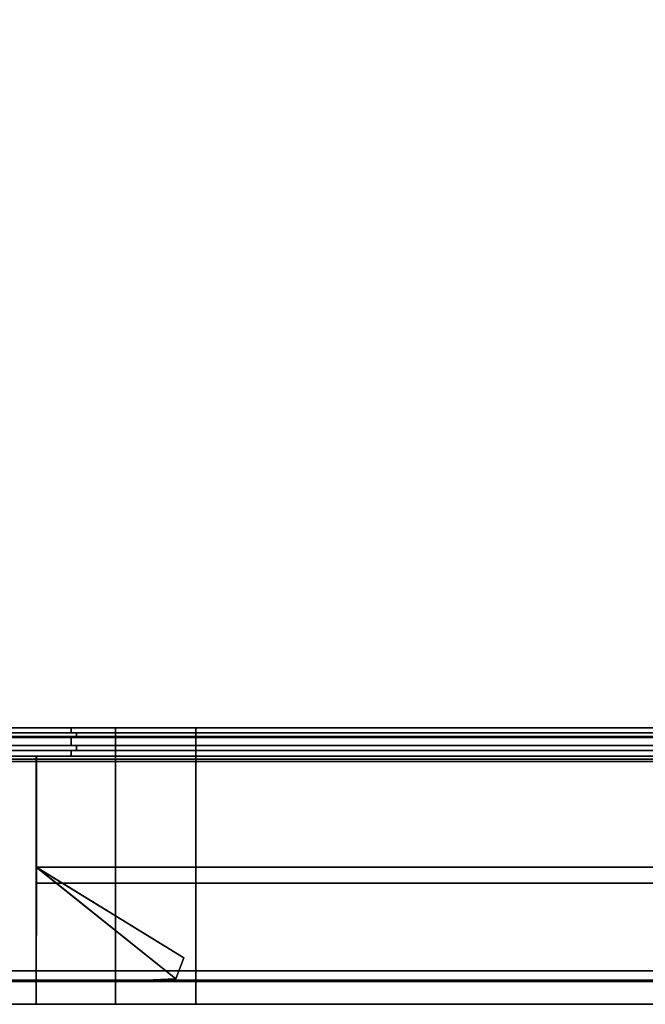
# Model space of a CAD drawing. Extents: x -17.9 to 17.9, y -14.3 to 13.9.
# Tile 3 of 4: x 0 to 9, y -14.3 to -0.2. Entities that reach past the tile are written whole.
import ezdxf

# ---------------------------------------------------------------- set-up
doc = ezdxf.new("R2010")
doc.units = 0
doc.layers.add('BSH_B36CL80ENS_SYMBOL', color=252, linetype='CONTINUOUS')

msp = doc.modelspace()

# ---------------------------------------------------------------- linework, layer by layer
at = {"layer": 'BSH_B36CL80ENS_SYMBOL'}
for points in [[(17.9203, -10.502, 0.835), (17.9203, 13.8704, 0.835), (-17.9203, 13.8704, 0.835), (-17.9203, -10.502, 0.835)], [(17.9203, 13.8704, 71.5539), (17.9203, -10.502, 71.5539), (-17.9203, -10.502, 71.5539), (-17.9203, 13.8704, 71.5539)], [(-15.2857, -10.4475, 27.6267), (15.322, -10.4475, 27.6267), (15.322, -10.3777, 27.6267), (-15.2857, -10.3777, 27.6267)], [(-15.2857, -10.3777, 26.5397), (15.322, -10.3777, 26.5397), (15.322, -10.4475, 26.5397), (-15.2857, -10.4475, 26.5397)], [(-15.2857, -10.4475, 2.4265), (15.322, -10.4475, 2.4265), (15.322, -10.3777, 2.4265), (-15.2857, -10.3777, 2.4265)], [(-15.2857, -10.3777, 37.5918), (15.322, -10.3777, 37.5918), (15.322, -10.4475, 37.5918), (-15.2857, -10.4475, 37.5918)], [(0.7466, -10.3777, 70.2622), (1.3825, -10.3777, 70.2622), (1.3825, -10.4475, 70.2622), (0.7466, -10.4475, 70.2622)], [(0.7474, -10.3777, 41.5972), (0.7466, -10.3777, 68.7649), (0.7466, -10.4475, 68.7649), (0.7473, -10.4475, 41.5972)], [(0.7466, -10.3777, 68.7649), (0.7466, -10.3777, 70.2622), (0.7466, -10.4475, 70.2622), (0.7466, -10.4475, 68.7649)], [(0.7474, -10.4475, 38.581), (0.7475, -10.3777, 38.581), (0.7474, -10.3777, 41.5972), (0.7473, -10.4475, 41.5972)], [(1.3825, -10.3777, 38.581), (0.7475, -10.3777, 38.581), (0.7474, -10.4475, 38.581), (1.3825, -10.4475, 38.581)], [(1.3825, -10.3777, 70.2622), (2.5321, -10.3777, 70.2622), (2.5321, -10.4475, 70.2622), (1.3825, -10.4475, 70.2622)], [(2.5321, -10.3777, 38.581), (1.3825, -10.3777, 38.581), (1.3825, -10.4475, 38.581), (2.5321, -10.4475, 38.581)], [(17.3717, -10.4475, 38.581), (17.3717, -10.3776, 38.581), (2.5321, -10.3777, 38.581), (2.5321, -10.4475, 38.581)], [(2.5321, -10.3777, 70.2622), (17.3717, -10.3777, 70.2622), (17.3717, -10.4475, 70.2622), (2.5321, -10.4475, 70.2622)], [(-17.9203, -10.502, 0.835), (-17.9203, -10.502, 71.5539), (17.9203, -10.502, 71.5539), (17.9203, -10.502, 0.835)], [(-15.2857, -10.5175, 27.7021), (15.322, -10.5175, 27.7021), (15.322, -10.4475, 27.7021), (-15.2857, -10.4475, 27.7021)], [(15.322, -10.4475, 37.5165), (-15.2857, -10.4475, 37.5165), (-15.2857, -10.4475, 37.5918), (15.322, -10.4475, 37.5918)], [(15.322, -10.5175, 37.5165), (-15.2857, -10.5175, 37.5165), (-15.2857, -10.4475, 37.5165), (15.322, -10.4475, 37.5165)], [(-15.2857, -10.4475, 27.7021), (15.322, -10.4475, 27.7021), (15.322, -10.4475, 27.6267), (-15.2857, -10.4475, 27.6267)], [(-15.2857, -10.5175, 2.5018), (15.322, -10.5175, 2.5018), (15.322, -10.4475, 2.5018), (-15.2857, -10.4475, 2.5018)], [(15.322, -10.4475, 26.4644), (-15.2857, -10.4475, 26.4644), (-15.2857, -10.4475, 26.5397), (15.322, -10.4475, 26.5397)], [(15.322, -10.5175, 26.4644), (-15.2857, -10.5175, 26.4644), (-15.2857, -10.4475, 26.4644), (15.322, -10.4475, 26.4644)], [(-15.2857, -10.4475, 2.5018), (15.322, -10.4475, 2.5018), (15.322, -10.4475, 2.4265), (-15.2857, -10.4475, 2.4265)], [(15.322, -10.6308, 37.5918), (-15.2857, -10.6308, 37.5918), (-15.2857, -10.5175, 37.5918), (15.322, -10.5175, 37.5918)], [(-15.2857, -10.5175, 37.5165), (15.322, -10.5175, 37.5165), (15.322, -10.5175, 37.5918), (-15.2857, -10.5175, 37.5918)], [(15.322, -10.5175, 27.7021), (-15.2857, -10.5175, 27.7021), (-15.2857, -10.5175, 27.6267), (15.322, -10.5175, 27.6267)], [(-15.2857, -10.6308, 27.6267), (15.322, -10.6308, 27.6267), (15.322, -10.5175, 27.6267), (-15.2857, -10.5175, 27.6267)], [(15.322, -10.5175, 2.5018), (-15.2857, -10.5175, 2.5018), (-15.2857, -10.5175, 2.4265), (15.322, -10.5175, 2.4265)], [(-15.2857, -10.6308, 2.4265), (15.322, -10.6308, 2.4265), (15.322, -10.5175, 2.4265), (-15.2857, -10.5175, 2.4265)], [(-15.2857, -10.5175, 26.4644), (15.322, -10.5175, 26.4644), (15.322, -10.5175, 26.5397), (-15.2857, -10.5175, 26.5397)], [(15.322, -10.6308, 26.5397), (-15.2857, -10.6308, 26.5397), (-15.2857, -10.5175, 26.5397), (15.322, -10.5175, 26.5397)], [(0.7466, -10.4475, 70.2622), (0.8219, -10.4475, 70.1868), (0.8219, -10.4475, 68.7649), (0.7466, -10.4475, 68.7649)], [(1.3825, -10.4475, 70.1868), (0.8219, -10.4475, 70.1868), (0.7466, -10.4475, 70.2622), (1.3825, -10.4475, 70.2622)], [(0.8219, -10.4475, 68.7649), (0.8226, -10.4475, 41.5972), (0.7473, -10.4475, 41.5972), (0.7466, -10.4475, 68.7649)], [(0.7466, -10.5175, 70.2622), (0.8219, -10.5176, 70.1868), (1.3825, -10.5176, 70.1868), (1.3825, -10.5175, 70.2622)], [(0.7466, -10.6308, 70.2622), (0.7466, -10.5175, 70.2622), (1.3825, -10.5175, 70.2622), (1.3825, -10.6308, 70.2622)], [(0.7471, -10.5175, 41.5972), (0.7466, -10.5175, 68.7649), (0.7466, -10.6308, 68.7649), (0.7469, -10.6308, 41.5972)], [(0.8225, -10.5176, 41.5972), (0.8219, -10.5176, 68.7649), (0.7466, -10.5175, 68.7649), (0.7471, -10.5175, 41.5972)], [(0.7466, -10.5175, 68.7649), (0.7466, -10.5175, 70.2622), (0.7466, -10.6308, 70.2622), (0.7466, -10.6308, 68.7649)], [(0.8219, -10.5176, 68.7649), (0.8219, -10.5176, 70.1868), (0.7466, -10.5175, 70.2622), (0.7466, -10.5175, 68.7649)], [(0.7469, -10.6308, 38.581), (0.7472, -10.5175, 38.581), (0.7471, -10.5175, 41.5972), (0.7469, -10.6308, 41.5972)], [(1.3825, -10.5175, 38.581), (0.7472, -10.5175, 38.581), (0.7469, -10.6308, 38.581), (1.3825, -10.6308, 38.581)], [(0.7472, -10.5175, 38.581), (0.8225, -10.5176, 38.6564), (0.8225, -10.5176, 41.5972), (0.7471, -10.5175, 41.5972)], [(1.3825, -10.5176, 38.6564), (0.8225, -10.5176, 38.6564), (0.7472, -10.5175, 38.581), (1.3825, -10.5175, 38.581)], [(0.8226, -10.4475, 41.5972), (0.8227, -10.4475, 38.6564), (0.7474, -10.4475, 38.581), (0.7473, -10.4475, 41.5972)], [(0.7474, -10.4475, 38.581), (0.8227, -10.4475, 38.6564), (1.3825, -10.4475, 38.6564), (1.3825, -10.4475, 38.581)], [(0.8219, -10.4475, 70.1868), (0.8219, -10.5176, 70.1868), (0.8219, -10.5176, 68.7649), (0.8219, -10.4475, 68.7649)], [(1.3825, -10.5176, 70.1868), (0.8219, -10.5176, 70.1868), (0.8219, -10.4475, 70.1868), (1.3825, -10.4475, 70.1868)], [(0.8219, -10.5176, 68.7649), (0.8225, -10.5176, 41.5972), (0.8226, -10.4475, 41.5972), (0.8219, -10.4475, 68.7649)], [(0.8227, -10.4475, 38.6564), (0.8225, -10.5176, 38.6564), (1.3825, -10.5176, 38.6564), (1.3825, -10.4475, 38.6564)], [(0.8225, -10.5176, 41.5972), (0.8225, -10.5176, 38.6564), (0.8227, -10.4475, 38.6564), (0.8226, -10.4475, 41.5972)], [(2.5321, -10.4475, 70.1868), (1.3825, -10.4475, 70.1868), (1.3825, -10.4475, 70.2622), (2.5321, -10.4475, 70.2622)], [(1.3825, -10.4475, 38.6564), (2.5321, -10.4475, 38.6564), (2.5321, -10.4475, 38.581), (1.3825, -10.4475, 38.581)], [(1.3825, -10.5176, 38.6564), (2.5321, -10.5176, 38.6564), (2.5321, -10.4475, 38.6564), (1.3825, -10.4475, 38.6564)], [(2.5321, -10.5176, 70.1868), (1.3825, -10.5176, 70.1868), (1.3825, -10.4475, 70.1868), (2.5321, -10.4475, 70.1868)], [(2.5321, -10.5176, 38.6564), (1.3825, -10.5176, 38.6564), (1.3825, -10.5175, 38.581), (2.5321, -10.5175, 38.581)], [(1.3825, -10.5176, 70.1868), (2.5321, -10.5176, 70.1868), (2.5321, -10.5175, 70.2622), (1.3825, -10.5175, 70.2622)], [(1.3825, -10.5175, 70.2622), (2.5321, -10.5175, 70.2622), (2.5321, -10.6308, 70.2622), (1.3825, -10.6308, 70.2622)], [(2.5321, -10.5175, 38.581), (1.3825, -10.5175, 38.581), (1.3825, -10.6308, 38.581), (2.5321, -10.6308, 38.581)], [(17.3717, -10.4475, 70.2622), (17.2963, -10.4475, 70.1868), (2.5321, -10.4475, 70.1868), (2.5321, -10.4475, 70.2622)], [(2.5321, -10.4475, 38.6564), (17.2963, -10.4475, 38.6564), (17.3717, -10.4475, 38.581), (2.5321, -10.4475, 38.581)], [(17.2963, -10.4475, 70.1868), (17.2963, -10.5175, 70.1868), (2.5321, -10.5176, 70.1868), (2.5321, -10.4475, 70.1868)], [(2.5321, -10.5176, 38.6564), (17.2963, -10.5175, 38.6564), (17.2963, -10.4475, 38.6564), (2.5321, -10.4475, 38.6564)], [(17.3717, -10.5175, 38.581), (17.2963, -10.5175, 38.6564), (2.5321, -10.5176, 38.6564), (2.5321, -10.5175, 38.581)], [(17.3717, -10.6308, 38.581), (17.3717, -10.5175, 38.581), (2.5321, -10.5175, 38.581), (2.5321, -10.6308, 38.581)], [(2.5321, -10.5176, 70.1868), (17.2963, -10.5175, 70.1868), (17.3717, -10.5175, 70.2622), (2.5321, -10.5175, 70.2622)], [(2.5321, -10.5175, 70.2622), (17.3717, -10.5175, 70.2622), (17.3717, -10.6308, 70.2622), (2.5321, -10.6308, 70.2622)], [(-15.2857, -10.6308, 27.7021), (15.322, -10.6308, 27.7021), (15.322, -10.6308, 27.6267), (-15.2857, -10.6308, 27.6267)], [(15.322, -10.6308, 37.5165), (-15.2857, -10.6308, 37.5165), (-15.2857, -10.6308, 37.5918), (15.322, -10.6308, 37.5918)], [(-15.2857, -10.7009, 27.7021), (15.322, -10.7009, 27.7021), (15.322, -10.6308, 27.7021), (-15.2857, -10.6308, 27.7021)], [(15.322, -10.7009, 26.4644), (-15.2857, -10.7009, 26.4644), (-15.2857, -10.6308, 26.4644), (15.322, -10.6308, 26.4644)], [(-15.2857, -10.7009, 2.5018), (15.322, -10.7009, 2.5018), (15.322, -10.6308, 2.5018), (-15.2857, -10.6308, 2.5018)], [(15.322, -10.7009, 37.5165), (-15.2857, -10.7009, 37.5165), (-15.2857, -10.6308, 37.5165), (15.322, -10.6308, 37.5165)], [(-15.2857, -10.6308, 2.5018), (15.322, -10.6308, 2.5018), (15.322, -10.6308, 2.4265), (-15.2857, -10.6308, 2.4265)], [(15.322, -10.6308, 26.4644), (-15.2857, -10.6308, 26.4644), (-15.2857, -10.6308, 26.5397), (15.322, -10.6308, 26.5397)], [(-15.2857, -10.7839, 27.6267), (15.322, -10.7839, 27.6267), (15.322, -10.7009, 27.6267), (-15.2857, -10.7009, 27.6267)], [(15.322, -10.7009, 27.7021), (-15.2857, -10.7009, 27.7021), (-15.2857, -10.7009, 27.6267), (15.322, -10.7009, 27.6267)], [(15.322, -10.7839, 37.5918), (-15.2857, -10.7839, 37.5918), (-15.2857, -10.7009, 37.5918), (15.322, -10.7009, 37.5918)], [(-15.2857, -10.7009, 37.5165), (15.322, -10.7009, 37.5165), (15.322, -10.7009, 37.5918), (-15.2857, -10.7009, 37.5918)], [(-15.2857, -10.7009, 26.4644), (15.322, -10.7009, 26.4644), (15.322, -10.7009, 26.5397), (-15.2857, -10.7009, 26.5397)], [(-15.2857, -10.7839, 2.4265), (15.322, -10.7839, 2.4265), (15.322, -10.7009, 2.4265), (-15.2857, -10.7009, 2.4265)], [(15.322, -10.7009, 2.5018), (-15.2857, -10.7009, 2.5018), (-15.2857, -10.7009, 2.4265), (15.322, -10.7009, 2.4265)], [(15.322, -10.7839, 26.5397), (-15.2857, -10.7839, 26.5397), (-15.2857, -10.7009, 26.5397), (15.322, -10.7009, 26.5397)], [(0.7467, -10.7009, 38.581), (0.7465, -10.7839, 38.581), (1.3825, -10.7839, 38.581), (1.3825, -10.7009, 38.581)], [(0.7465, -10.7839, 41.5972), (0.7465, -10.7839, 38.581), (0.7467, -10.7009, 38.581), (0.7467, -10.7009, 41.5972)], [(0.7466, -10.7839, 68.7649), (0.7465, -10.7839, 41.5972), (0.7467, -10.7009, 41.5972), (0.7466, -10.7009, 68.7649)], [(0.7466, -10.6308, 70.2622), (0.8219, -10.6308, 70.1868), (0.8219, -10.6308, 68.7649), (0.7466, -10.6308, 68.7649)], [(1.3825, -10.6308, 70.1868), (0.8219, -10.6308, 70.1868), (0.7466, -10.6308, 70.2622), (1.3825, -10.6308, 70.2622)], [(0.8219, -10.6308, 68.7649), (0.8222, -10.6308, 41.5972), (0.7469, -10.6308, 41.5972), (0.7466, -10.6308, 68.7649)], [(0.7466, -10.7009, 70.2622), (0.7466, -10.7839, 70.2622), (0.7466, -10.7839, 68.7649), (0.7466, -10.7009, 68.7649)], [(0.7466, -10.7009, 70.2622), (0.8219, -10.7009, 70.1868), (1.3825, -10.7009, 70.1868), (1.3825, -10.7009, 70.2622)], [(1.3825, -10.7839, 70.2622), (0.7466, -10.7839, 70.2622), (0.7466, -10.7009, 70.2622), (1.3825, -10.7009, 70.2622)], [(0.8221, -10.7009, 41.5972), (0.8219, -10.7009, 68.7649), (0.7466, -10.7009, 68.7649), (0.7467, -10.7009, 41.5972)], [(0.8219, -10.7009, 68.7649), (0.8219, -10.7009, 70.1868), (0.7466, -10.7009, 70.2622), (0.7466, -10.7009, 68.7649)], [(0.7467, -10.7009, 38.581), (0.8221, -10.7009, 38.6564), (0.8221, -10.7009, 41.5972), (0.7467, -10.7009, 41.5972)], [(1.3825, -10.7009, 38.6564), (0.8221, -10.7009, 38.6564), (0.7467, -10.7009, 38.581), (1.3825, -10.7009, 38.581)], [(0.7469, -10.6308, 38.581), (0.8223, -10.6308, 38.6564), (1.3825, -10.6308, 38.6564), (1.3825, -10.6308, 38.581)], [(0.8222, -10.6308, 41.5972), (0.8223, -10.6308, 38.6564), (0.7469, -10.6308, 38.581), (0.7469, -10.6308, 41.5972)], [(1.3825, -10.7009, 70.1868), (0.8219, -10.7009, 70.1868), (0.8219, -10.6308, 70.1868), (1.3825, -10.6308, 70.1868)], [(0.8222, -10.6308, 41.5972), (0.8219, -10.6308, 68.7649), (0.8219, -10.7009, 68.7649), (0.8221, -10.7009, 41.5972)], [(0.8219, -10.6308, 68.7649), (0.8219, -10.6308, 70.1868), (0.8219, -10.7009, 70.1868), (0.8219, -10.7009, 68.7649)], [(0.8221, -10.7009, 38.6564), (0.8223, -10.6308, 38.6564), (0.8222, -10.6308, 41.5972), (0.8221, -10.7009, 41.5972)], [(1.3825, -10.6308, 38.6564), (0.8223, -10.6308, 38.6564), (0.8221, -10.7009, 38.6564), (1.3825, -10.7009, 38.6564)], [(2.5321, -10.7009, 70.1868), (1.3825, -10.7009, 70.1868), (1.3825, -10.6308, 70.1868), (2.5321, -10.6308, 70.1868)], [(1.3825, -10.6308, 38.6564), (2.5321, -10.6308, 38.6564), (2.5321, -10.6308, 38.581), (1.3825, -10.6308, 38.581)], [(2.5321, -10.6308, 70.1868), (1.3825, -10.6308, 70.1868), (1.3825, -10.6308, 70.2622), (2.5321, -10.6308, 70.2622)], [(2.5321, -10.6308, 38.6564), (1.3825, -10.6308, 38.6564), (1.3825, -10.7009, 38.6564), (2.5321, -10.7009, 38.6564)], [(1.3825, -10.7009, 70.1868), (2.5321, -10.7009, 70.1868), (2.5321, -10.7009, 70.2622), (1.3825, -10.7009, 70.2622)], [(1.3825, -10.7839, 38.581), (2.5321, -10.7839, 38.581), (2.5321, -10.7009, 38.581), (1.3825, -10.7009, 38.581)], [(2.5321, -10.7839, 70.2622), (1.3825, -10.7839, 70.2622), (1.3825, -10.7009, 70.2622), (2.5321, -10.7009, 70.2622)], [(2.5321, -10.7009, 38.6564), (1.3825, -10.7009, 38.6564), (1.3825, -10.7009, 38.581), (2.5321, -10.7009, 38.581)], [(17.2963, -10.6308, 70.1868), (17.2963, -10.7009, 70.1868), (2.5321, -10.7009, 70.1868), (2.5321, -10.6308, 70.1868)], [(17.3717, -10.6308, 70.2622), (17.2963, -10.6308, 70.1868), (2.5321, -10.6308, 70.1868), (2.5321, -10.6308, 70.2622)], [(17.2963, -10.7009, 38.6564), (17.2963, -10.6308, 38.6564), (2.5321, -10.6308, 38.6564), (2.5321, -10.7009, 38.6564)], [(2.5321, -10.6308, 38.6564), (17.2963, -10.6308, 38.6564), (17.3717, -10.6308, 38.581), (2.5321, -10.6308, 38.581)], [(17.3717, -10.7009, 70.2622), (17.3717, -10.7839, 70.2622), (2.5321, -10.7839, 70.2622), (2.5321, -10.7009, 70.2622)], [(17.3717, -10.7009, 38.581), (17.2963, -10.7009, 38.6564), (2.5321, -10.7009, 38.6564), (2.5321, -10.7009, 38.581)], [(2.5321, -10.7009, 70.1868), (17.2963, -10.7009, 70.1868), (17.3717, -10.7009, 70.2622), (2.5321, -10.7009, 70.2622)], [(2.5321, -10.7839, 38.581), (17.3717, -10.7839, 38.581), (17.3717, -10.7009, 38.581), (2.5321, -10.7009, 38.581)], [(-15.2857, -10.7839, 37.5918), (15.322, -10.7839, 37.5918), (15.322, -10.7839, 38.0408), (-15.2857, -10.7839, 38.0432)], [(15.322, -10.7839, 27.6267), (-15.2857, -10.7839, 27.6267), (-15.2857, -10.7839, 27.4933), (15.322, -10.7839, 27.4921)], [(-15.2857, -10.7839, 38.0432), (15.322, -10.7839, 38.0408), (15.322, -10.8236, 38.0421), (-15.2857, -10.8236, 38.0421)], [(-15.2857, -10.7839, 27.4933), (-15.2857, -14.3372, 27.4932), (15.322, -14.3372, 27.492), (15.322, -10.7839, 27.4921)], [(15.322, -10.7839, 2.4265), (-15.2857, -10.7839, 2.4265), (-15.2857, -10.7839, 1.3166), (15.322, -10.7839, 1.3153)], [(-15.2857, -10.7839, 1.3166), (-15.2857, -14.3372, 1.3165), (15.322, -14.3372, 1.3153), (15.322, -10.7839, 1.3153)], [(-15.2857, -10.7839, 26.5397), (15.322, -10.7839, 26.5397), (15.322, -10.7839, 27.0091), (-15.2857, -10.7839, 27.0115)], [(-15.2857, -10.7839, 27.0115), (15.322, -10.7839, 27.0091), (15.322, -10.8591, 27.0104), (-15.2857, -10.8591, 27.0104)], [(-15.2857, -13.8589, 35.7175), (-15.2857, -10.8236, 38.0421), (15.322, -10.8236, 38.0421), (15.322, -13.8589, 35.7175)], [(-15.2857, -13.8589, 24.699), (-15.2857, -10.8591, 27.0104), (15.322, -10.8591, 27.0104), (15.322, -13.8589, 24.699)], [(0.2463, -10.7839, 70.8108), (0.7466, -10.7839, 70.2622), (1.3825, -10.7839, 70.2622), (1.3825, -10.7839, 70.8108)], [(0.7466, -10.7839, 68.7649), (0.7466, -10.7839, 70.2622), (0.2463, -10.7839, 70.8108), (0.2464, -10.7839, 68.7649)], [(0.2464, -10.7839, 68.7649), (0.2463, -10.7839, 70.8108), (0.2463, -12.6019, 70.8122), (0.2463, -12.3719, 68.7649)], [(0.2463, -12.6019, 70.8122), (0.2463, -10.7839, 70.8108), (1.3825, -10.7839, 70.8108), (1.3825, -12.6019, 70.8121)], [(0.7465, -10.7839, 41.5972), (0.7466, -10.7839, 68.7649), (0.2464, -10.7839, 68.7649), (0.249, -10.7839, 41.5972)], [(1.3825, -10.7839, 38.3805), (0.2493, -10.7839, 38.3805), (0.2474, -12.3719, 38.3805), (1.3825, -12.3719, 38.3805)], [(0.2474, -12.3719, 38.3805), (0.2493, -10.7839, 38.3805), (0.249, -10.7839, 41.5972), (0.2474, -12.374, 41.5972)], [(0.249, -10.7839, 41.5972), (0.2493, -10.7839, 38.3805), (0.7465, -10.7839, 38.581), (0.7465, -10.7839, 41.5972)], [(0.2493, -10.7839, 38.3805), (0.3682, -10.7839, 38.3805), (0.7465, -10.7839, 38.581)], [(0.2493, -10.7839, 38.3805), (1.3825, -10.7839, 38.3805), (2.5321, -10.7839, 38.581)], [(2.5321, -10.7839, 38.581), (0.3682, -10.7839, 38.3805), (0.2493, -10.7839, 38.3805)], [(1.3825, -10.7839, 38.581), (0.7465, -10.7839, 38.581), (0.3682, -10.7839, 38.3805)], [(2.5321, -10.7839, 38.581), (1.3825, -10.7839, 38.581), (0.3682, -10.7839, 38.3805)], [(1.3825, -10.7839, 70.2622), (2.5321, -10.7839, 70.2622), (2.5321, -10.7839, 70.8108), (1.3825, -10.7839, 70.8108)], [(1.3825, -10.7839, 70.8108), (2.5321, -10.7839, 70.8108), (2.5321, -12.6019, 70.812), (1.3825, -12.6019, 70.8121)], [(2.5321, -10.7839, 38.3805), (1.3825, -10.7839, 38.3805), (1.3825, -12.3719, 38.3805), (2.5321, -12.3719, 38.3805)], [(1.3825, -10.7839, 38.3805), (2.5321, -10.7839, 38.3805), (2.5321, -10.7839, 38.581)], [(17.837, -10.7839, 38.3805), (17.3717, -10.7839, 38.581), (2.5321, -10.7839, 38.581), (2.5321, -10.7839, 38.3805)], [(2.5321, -10.7839, 70.2622), (17.3717, -10.7839, 70.2622), (17.8362, -10.7839, 70.8108), (2.5321, -10.7839, 70.8108)], [(2.5321, -10.7839, 70.8108), (17.8362, -10.7839, 70.8108), (17.8362, -12.6017, 70.8108), (2.5321, -12.6019, 70.812)], [(17.8375, -12.3719, 38.3805), (17.837, -10.7839, 38.3805), (2.5321, -10.7839, 38.3805), (2.5321, -12.3719, 38.3805)], [(0.2452, -14.3372, 41.5972), (0.2451, -14.3372, 38.3805), (0.2474, -12.3719, 38.3805), (0.2474, -12.374, 41.5972)], [(0.2474, -12.3719, 38.3805), (0.2451, -14.3372, 38.3805), (1.3825, -14.3372, 38.3805), (1.3825, -12.3719, 38.3805)], [(0.2474, -12.374, 41.5972), (0.2452, -14.0097, 41.5972), (0.2452, -14.3372, 41.5972)], [(2.2433, -13.9716, 41.5972), (1.3825, -14.0097, 41.5972), (0.2452, -14.0097, 41.5972), (0.2474, -12.374, 41.5972)], [(0.2462, -14.0097, 68.7649), (1.3825, -14.0097, 68.7649), (2.2433, -13.9716, 68.7649), (0.2463, -12.3719, 68.7649)], [(0.2462, -14.3372, 68.7649), (0.2462, -14.0097, 68.7649), (0.2463, -12.3719, 68.7649)], [(0.2463, -12.6019, 70.8122), (0.2463, -14.3372, 72.0443), (0.2462, -14.3372, 68.7649), (0.2463, -12.3719, 68.7649)], [(2.2433, -13.9716, 68.7649), (2.3567, -13.6736, 68.7649), (0.2463, -12.3719, 68.7649)], [(2.3567, -13.6736, 41.5972), (0.2474, -12.374, 41.5972), (0.2463, -12.3719, 68.7649), (2.3567, -13.6736, 68.7649)], [(0.2474, -12.374, 41.5972), (2.3567, -13.6736, 41.5972), (2.2433, -13.9716, 41.5972)], [(1.3825, -12.3719, 38.3805), (1.3825, -14.3372, 38.3805), (2.5321, -14.3372, 38.3805), (2.5321, -12.3719, 38.3805)], [(17.8382, -14.3372, 38.3805), (17.8375, -12.3719, 38.3805), (2.5321, -12.3719, 38.3805), (2.5321, -14.3372, 38.3805)], [(0.2463, -14.3372, 72.0443), (0.2463, -12.6019, 72.0443), (1.3825, -12.6019, 72.0443), (1.3825, -14.3372, 72.0443)], [(1.3825, -12.6019, 72.0443), (0.2463, -12.6019, 72.0443), (0.2463, -12.6019, 70.8122), (1.3825, -12.6019, 70.8121)], [(0.2463, -12.6019, 70.8122), (0.2463, -12.6019, 72.0443), (0.2463, -14.3372, 72.0443)], [(1.3825, -12.6019, 72.0443), (2.5321, -12.6019, 72.0443), (2.5321, -14.3372, 72.0443), (1.3825, -14.3372, 72.0443)], [(2.5321, -12.6019, 72.0443), (1.3825, -12.6019, 72.0443), (1.3825, -12.6019, 70.8121), (2.5321, -12.6019, 70.812)], [(17.8362, -12.6017, 72.0443), (2.5321, -12.6019, 72.0443), (2.5321, -12.6019, 70.812), (17.8362, -12.6017, 70.8108)], [(2.5321, -12.6019, 72.0443), (17.8362, -12.6017, 72.0443), (17.8362, -14.3372, 72.0443), (2.5321, -14.3372, 72.0443)], [(2.2433, -13.9716, 41.5972), (2.3567, -13.6736, 41.5972), (2.3567, -13.6736, 68.7649), (2.2433, -13.9716, 68.7649)], [(-15.2857, -13.9909, 35.7511), (-15.2857, -13.8589, 35.7175), (15.322, -13.8589, 35.7175), (15.322, -13.9909, 35.7511)], [(-15.2857, -13.9909, 24.7326), (-15.2857, -13.8589, 24.699), (15.322, -13.8589, 24.699), (15.322, -13.9909, 24.7326)], [(-15.2857, -14.0097, 25.9221), (-15.2857, -13.9909, 24.7326), (15.322, -13.9909, 24.7326), (15.322, -14.0097, 25.9221)], [(-15.2857, -14.0097, 36.9538), (-15.2857, -13.9909, 35.7511), (15.322, -13.9909, 35.7511), (15.322, -14.0097, 36.9538)], [(-15.2857, -14.3372, 36.9538), (-15.2857, -14.0097, 36.9538), (15.322, -14.0097, 36.9538), (15.322, -14.3372, 36.9538)], [(-15.2857, -14.3372, 25.9221), (-15.2857, -14.0097, 25.9221), (15.322, -14.0097, 25.9221), (15.322, -14.3372, 25.9221)], [(0.2452, -14.3372, 41.5972), (0.2452, -14.0097, 41.5972), (1.3825, -14.0097, 41.5972), (1.3825, -14.3372, 41.5972)], [(1.3825, -14.3372, 68.7649), (1.3825, -14.0097, 68.7649), (0.2462, -14.0097, 68.7649), (0.2462, -14.3372, 68.7649)], [(1.3825, -14.0097, 41.5972), (2.2433, -13.9716, 41.5972), (2.2433, -13.9716, 68.7649), (1.3825, -14.0097, 68.7649)], [(1.3825, -14.3372, 41.5972), (1.3825, -14.0097, 41.5972), (1.3825, -14.0097, 68.7649), (1.3825, -14.3372, 68.7649)], [(15.322, -14.3372, 27.492), (-15.2857, -14.3372, 27.4932), (-15.2857, -14.3372, 35.3679), (15.322, -14.3372, 35.3679)], [(-15.2857, -14.3372, 35.3679), (-15.2857, -14.3372, 36.9538), (15.322, -14.3372, 36.9538), (15.322, -14.3372, 35.3679)], [(15.322, -14.3372, 1.3153), (-15.2857, -14.3372, 1.3165), (-15.2857, -14.3372, 24.3393), (15.322, -14.3372, 24.3393)], [(-15.2857, -14.3372, 24.3393), (-15.2857, -14.3372, 25.9221), (15.322, -14.3372, 25.9221), (15.322, -14.3372, 24.3393)], [(1.3825, -14.3372, 38.3805), (0.2451, -14.3372, 38.3805), (0.2452, -14.3372, 41.5972), (1.3825, -14.3372, 41.5972)], [(0.2462, -14.3372, 68.7649), (0.2463, -14.3372, 72.0443), (1.3825, -14.3372, 72.0443), (1.3825, -14.3372, 68.7649)], [(1.3825, -14.3372, 41.5972), (1.3825, -14.3372, 68.7649), (2.5321, -14.3372, 68.7649), (2.5321, -14.3372, 41.5972)], [(1.3825, -14.3372, 68.7649), (1.3825, -14.3372, 72.0443), (2.5321, -14.3372, 72.0443), (2.5321, -14.3372, 68.7649)], [(2.5321, -14.3372, 38.3805), (1.3825, -14.3372, 38.3805), (1.3825, -14.3372, 41.5972), (2.5321, -14.3372, 41.5972)], [(17.8382, -14.3372, 38.3805), (2.5321, -14.3372, 38.3805), (2.5321, -14.3372, 41.5972), (17.838, -14.3372, 41.5972)], [(2.5321, -14.3372, 68.7649), (17.8364, -14.3372, 68.7649), (17.838, -14.3372, 41.5972), (2.5321, -14.3372, 41.5972)], [(2.5321, -14.3372, 72.0443), (17.8362, -14.3372, 72.0443), (17.8364, -14.3372, 68.7649), (2.5321, -14.3372, 68.7649)]]:
    msp.add_3dface(points, dxfattribs=at)

doc.saveas('drawing.dxf')
